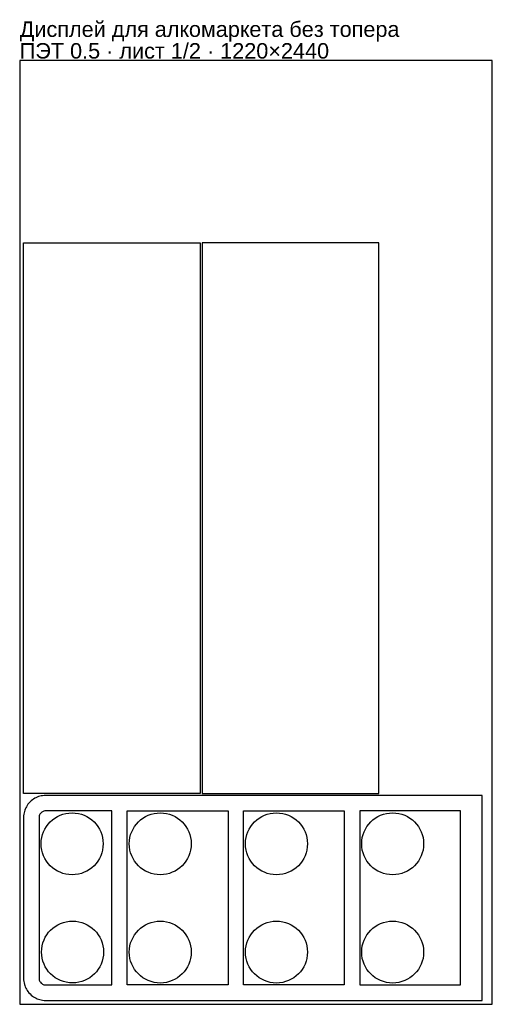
# Model space of a CAD drawing. Header units: millimetres. Extents: x 0 to 1220, y 0 to 2546.
import ezdxf

# ---------------------------------------------------------------- set-up
doc = ezdxf.new("R2010")
doc.units = ezdxf.units.MM
doc.layers.get('0').update_dxf_attribs({"linetype": 'CONTINUOUS'})
doc.layers.add('INFO', color=5, linetype='CONTINUOUS')
doc.styles.get("Standard").update_dxf_attribs({"font": 'arial.ttf'})

msp = doc.modelspace()

# ---------------------------------------------------------------- linework, layer by layer
for points in [[(0, 0), (1220, 0), (1220, 2440), (0, 2440)], [(9.99998, 752.980358), (9.99998, 797.306138), (9.99998, 841.702548), (9.99998, 1968.501967), (465.99998, 1968.501967), (465.99998, 841.702548), (465.99998, 797.306138), (465.99998, 752.980358), (465.99998, 544.979958), (9.99998, 544.979958)], [(926.99998, 841.702583), (926.99998, 1968.502002), (470.99998, 1968.502002), (470.99998, 841.702583), (470.99998, 797.306173), (470.99998, 752.980394), (470.99998, 544.979994), (926.99998, 544.979994), (926.99998, 752.980394), (926.99998, 797.306173)], [(26.664703, 523.263861), (23.887326, 520.27636), (21.345049, 517.116561), (19.199816, 514.040353), (17.266999, 510.839141), (15.685324, 507.803564), (14.289714, 504.681132), (13.099352, 501.526048), (12.096747, 498.303365), (11.231256, 494.76836), (10.591565, 491.175151), (10.148857, 487.100065), (9.999961, 482.979905), (9.999961, 66.980005), (10.145693, 62.90379), (10.579036, 58.871533), (11.233952, 55.178795), (12.127266, 51.547552), (13.151965, 48.281562), (14.369644, 45.085521), (15.755662, 42.011376), (17.322389, 39.022062), (19.206921, 35.908621), (21.292614, 32.91361), (23.858519, 29.716879), (26.664709, 26.696043), (29.652439, 23.912047), (32.814225, 21.363168), (35.89359, 19.211925), (39.098982, 17.273313), (42.13909, 15.686599), (45.26654, 14.28629), (48.426875, 13.091707), (51.654941, 12.085368), (55.195696, 11.216495), (58.794403, 10.574181), (62.875083, 10.12957), (66.999961, 9.980005), (1193.799561, 9.980005), (1193.799561, 539.979905), (66.999961, 539.979905), (62.919083, 539.833518), (58.881305, 539.398311), (55.182921, 538.740708), (51.545767, 537.843906), (48.27432, 536.815399), (45.072966, 535.593415), (41.993895, 534.202743), (39.000135, 532.631036), (35.882641, 530.74086), (32.884545, 528.649319), (29.68578, 526.076742)], [(66.999961, 49.980005), (237.799561, 49.980005), (237.799561, 499.979905), (66.999961, 499.979905), (64.58247, 499.806687), (62.391052, 499.342221), (60.452054, 498.668035), (58.634473, 497.781463), (56.812014, 496.595048), (54.966887, 494.997514), (53.383613, 493.168066), (52.169534, 491.299104), (51.280973, 489.461187), (50.625898, 487.556062), (50.176594, 485.428374), (49.999961, 482.979905), (49.999961, 66.980005), (50.172856, 64.557429), (50.635012, 62.371299), (51.304847, 60.441001), (52.186047, 58.631379), (53.368018, 56.81274), (54.966889, 54.962395), (56.791116, 53.380487), (58.664007, 52.161847), (60.510054, 51.267843), (62.423728, 50.60852), (64.556561, 50.156975)], [(537.799561, 49.980005), (277.799561, 49.980005), (277.799561, 499.979905), (537.799561, 499.979905)], [(837.799561, 49.980005), (577.799561, 49.980005), (577.799561, 499.979905), (837.799561, 499.979905)], [(877.799561, 499.979905), (877.799561, 49.980005), (1137.799561, 49.980005), (1137.799561, 499.979905)]]:
    msp.add_lwpolyline(points, close=True)
for centre in [(135.325761, 414.979908), (362.799561, 414.979963), (662.799561, 414.979963), (962.799561, 414.979956), (136.399292, 135.20574), (362.799561, 134.979961), (662.799561, 134.980205), (962.799561, 134.980032)]:
    msp.add_circle(centre, 80)

# ---------------------------------------------------------------- texts
at = {"layer": 'INFO'}
for s, p in [('Дисплей для алкомаркета без топера', (0, 2501)), ('ПЭТ 0.5 · лист 1/2 · 1220×2440', (0, 2445))]:
    msp.add_text(s, height=40, dxfattribs=at).set_placement(p)

doc.saveas('drawing.dxf')
